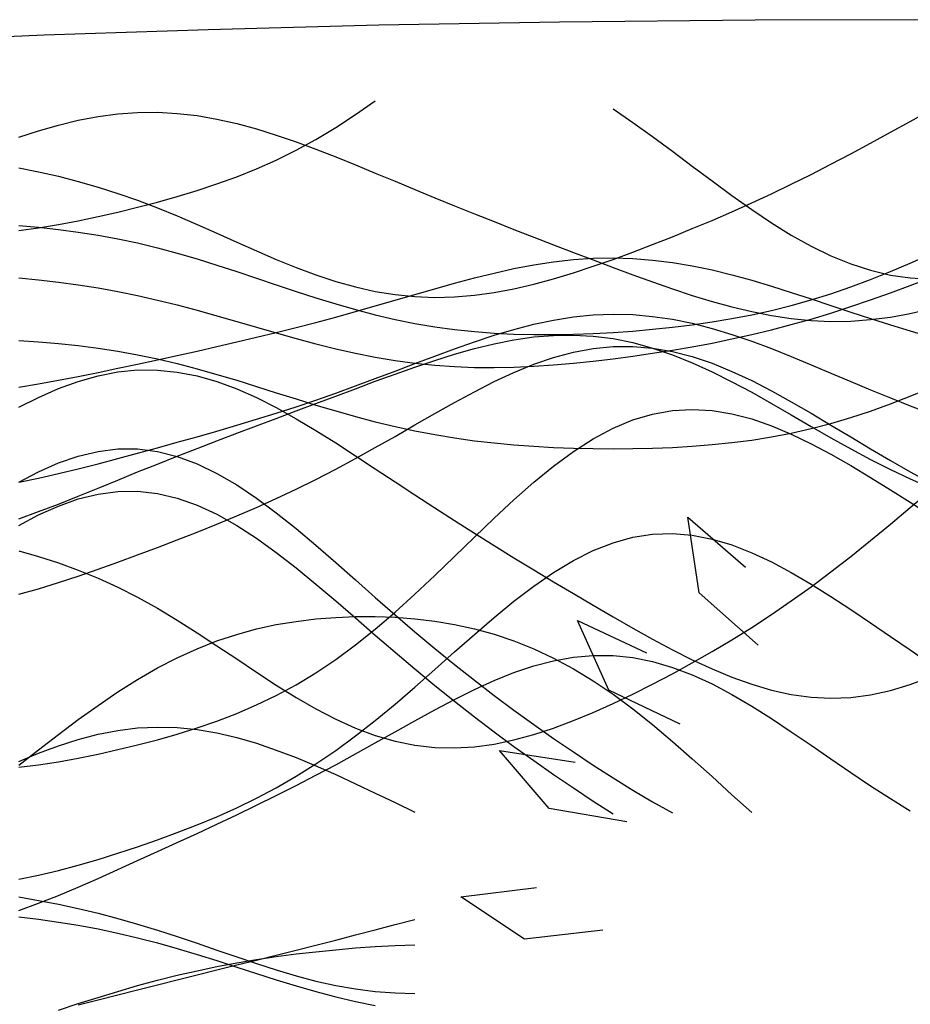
# Model space of a CAD drawing. Extents: x -15.9 to 15.9, y -4.2 to 4.2.
# Tile 7 of 13: x -3.7 to -0.3, y 0.5 to 4.2. Entities that reach past the tile are written whole.
import ezdxf

# ---------------------------------------------------------------- set-up
doc = ezdxf.new("R2010")
doc.units = 0

msp = doc.modelspace()

# ---------------------------------------------------------------- linework, layer by layer
at = {"layer": 'CNC'}
for points in [[(0, 4.2), (-0.92078, 4.19765), (-1.65885, 4.19059), (-2.33943, 4.17883), (-2.98389, 4.16238), (-3.60147, 4.14126), (-4.19718, 4.11549), (-4.77402, 4.08508), (-5.33394, 4.05008), (-5.87822, 4.01051), (-6.40774, 3.9664), (-6.92309, 3.9178), (-7.42467, 3.86475), (-7.91273, 3.8073), (-8.38742, 3.7455)], [(-3.69773, 3.40592), (-3.62303, 3.41597), (-3.54833, 3.42825), (-3.47363, 3.44239), (-3.39893, 3.45808), (-3.32422, 3.47509), (-3.24952, 3.49334), (-3.17482, 3.51286), (-3.10012, 3.53379), (-3.02542, 3.55639), (-2.95072, 3.58102), (-2.87601, 3.60808), (-2.80131, 3.63799), (-2.72661, 3.67118), (-2.65191, 3.708), (-2.57721, 3.74871), (-2.50251, 3.79345), (-2.4278, 3.8422), (-2.3531, 3.89475)], [(-1.45668, 3.86378), (-1.38198, 3.81265), (-1.30728, 3.7593), (-1.23258, 3.70435), (-1.15788, 3.64854), (-1.08317, 3.59274), (-1.00847, 3.53786), (-0.93377, 3.48487), (-0.85907, 3.43472), (-0.78437, 3.38835), (-0.70967, 3.34658), (-0.63496, 3.31015), (-0.56026, 3.27963), (-0.48556, 3.25542), (-0.41086, 3.23773), (-0.33616, 3.22658), (-0.26146, 3.22179)], [(-3.69773, 3.64201), (-3.62303, 3.62668), (-3.54833, 3.60967), (-3.47363, 3.59062), (-3.39893, 3.56928), (-3.32422, 3.54551), (-3.24952, 3.51932), (-3.17482, 3.49084), (-3.10012, 3.46036), (-3.02542, 3.42831), (-2.95072, 3.39522), (-2.87601, 3.36173), (-2.80131, 3.32855), (-2.72661, 3.29643), (-2.65191, 3.26611), (-2.57721, 3.23831), (-2.50251, 3.21367), (-2.4278, 3.19277), (-2.3531, 3.17605), (-2.2784, 3.16382), (-2.2037, 3.15629), (-2.129, 3.15347), (-2.0543, 3.15529), (-1.97959, 3.16153), (-1.90489, 3.17188), (-1.83019, 3.18594), (-1.75549, 3.2033), (-1.68079, 3.22348), (-1.60609, 3.24604), (-1.53138, 3.27056), (-1.45668, 3.29667), (-1.38198, 3.32408), (-1.30728, 3.35259), (-1.23258, 3.38204), (-1.15788, 3.4124), (-1.08317, 3.44367), (-1.00847, 3.47593), (-0.93377, 3.50926), (-0.85907, 3.54376), (-0.78437, 3.57952), (-0.70967, 3.61658), (-0.63496, 3.65489), (-0.56026, 3.69434), (-0.48556, 3.73472), (-0.41086, 3.77569), (-0.33616, 3.81682), (-0.26146, 3.85758)], [(-3.69773, 3.75678), (-3.62303, 3.78116), (-3.54833, 3.80268), (-3.47363, 3.82077), (-3.39893, 3.83495), (-3.32422, 3.84485), (-3.24952, 3.8502), (-3.17482, 3.85089), (-3.10012, 3.8469), (-3.02542, 3.83838), (-2.95072, 3.82557), (-2.87601, 3.80883), (-2.80131, 3.78858), (-2.72661, 3.76532), (-2.65191, 3.73956), (-2.57721, 3.71184), (-2.50251, 3.68266), (-2.4278, 3.6525), (-2.3531, 3.62176), (-2.2784, 3.59079), (-2.2037, 3.55985), (-2.129, 3.52911), (-2.0543, 3.49869), (-1.97959, 3.46864), (-1.90489, 3.43893), (-1.83019, 3.40954), (-1.75549, 3.38042), (-1.68079, 3.35151), (-1.60609, 3.3228), (-1.53138, 3.29432), (-1.45668, 3.26616), (-1.38198, 3.23847), (-1.30728, 3.21149), (-1.23258, 3.18552), (-1.15788, 3.16092), (-1.08317, 3.1381), (-1.00847, 3.11751), (-0.93377, 3.09961), (-0.85907, 3.08484), (-0.78437, 3.07361), (-0.70967, 3.06627), (-0.63496, 3.06308), (-0.56026, 3.0642), (-0.48556, 3.06967), (-0.41086, 3.07943), (-0.33616, 3.09326), (-0.26146, 3.11084)], [(-3.69773, 3.42424), (-3.62303, 3.41755), (-3.54833, 3.40948), (-3.47363, 3.39973), (-3.39893, 3.38806), (-3.32422, 3.3743), (-3.24952, 3.3584), (-3.17482, 3.34038), (-3.10012, 3.32036), (-3.02542, 3.29857), (-2.95072, 3.27532), (-2.87601, 3.25098), (-2.80131, 3.22597), (-2.72661, 3.20078), (-2.65191, 3.17587), (-2.57721, 3.15171), (-2.50251, 3.12873), (-2.4278, 3.10732), (-2.3531, 3.0878), (-2.2784, 3.07042), (-2.2037, 3.05534), (-2.129, 3.04264), (-2.0543, 3.03234), (-1.97959, 3.02437), (-1.90489, 3.01862), (-1.83019, 3.01493), (-1.75549, 3.01311), (-1.68079, 3.01299), (-1.60609, 3.0144), (-1.53138, 3.01718), (-1.45668, 3.02125), (-1.38198, 3.02654), (-1.30728, 3.03307), (-1.23258, 3.04089), (-1.15788, 3.05011), (-1.08317, 3.06087), (-1.00847, 3.07336), (-0.93377, 3.08775), (-0.85907, 3.10422), (-0.78437, 3.12293), (-0.70967, 3.14397), (-0.63496, 3.16738), (-0.56026, 3.19312), (-0.48556, 3.22108), (-0.41086, 3.25103), (-0.33616, 3.28266), (-0.26146, 3.31557)], [(-3.69773, 2.81445), (-3.62303, 2.82712), (-3.54833, 2.84087), (-3.47363, 2.85545), (-3.39893, 2.87065), (-3.32422, 2.88629), (-3.24952, 2.90223), (-3.17482, 2.91838), (-3.10012, 2.93473), (-3.02542, 2.95128), (-2.95072, 2.9681), (-2.87601, 2.98525), (-2.80131, 3.00285), (-2.72661, 3.021), (-2.65191, 3.03977), (-2.57721, 3.05922), (-2.50251, 3.07935), (-2.4278, 3.10011), (-2.3531, 3.12139), (-2.2784, 3.143), (-2.2037, 3.16469), (-2.129, 3.18614), (-2.0543, 3.20699), (-1.97959, 3.22682), (-1.90489, 3.24519), (-1.83019, 3.26166), (-1.75549, 3.2758), (-1.68079, 3.28723), (-1.60609, 3.29558), (-1.53138, 3.30061), (-1.45668, 3.3021), (-1.38198, 3.29998), (-1.30728, 3.29424), (-1.23258, 3.28499), (-1.15788, 3.27243), (-1.08317, 3.25685), (-1.00847, 3.2386), (-0.93377, 3.2181), (-0.85907, 3.19581), (-0.78437, 3.17221), (-0.70967, 3.14775), (-0.63496, 3.12289), (-0.56026, 3.09804), (-0.48556, 3.07356), (-0.41086, 3.04974), (-0.33616, 3.02679), (-0.26146, 3.00487)], [(-3.69773, 3.22691), (-3.62303, 3.21938), (-3.54833, 3.21068), (-3.47363, 3.20057), (-3.39893, 3.18887), (-3.32422, 3.17545), (-3.24952, 3.16029), (-3.17482, 3.14342), (-3.10012, 3.12499), (-3.02542, 3.10522), (-2.95072, 3.08441), (-2.87601, 3.06292), (-2.80131, 3.04115), (-2.72661, 3.01952), (-2.65191, 2.99849), (-2.57721, 2.97848), (-2.50251, 2.95987), (-2.4278, 2.94303), (-2.3531, 2.92822), (-2.2784, 2.91568), (-2.2037, 2.90553), (-2.129, 2.89785), (-2.0543, 2.89261), (-1.97959, 2.88974), (-1.90489, 2.8891), (-1.83019, 2.89053), (-1.75549, 2.89383), (-1.68079, 2.8988), (-1.60609, 2.90522), (-1.53138, 2.91294), (-1.45668, 2.9218), (-1.38198, 2.93171), (-1.30728, 2.94261), (-1.23258, 2.9545), (-1.15788, 2.96742), (-1.08317, 2.98144), (-1.00847, 2.99666), (-0.93377, 3.0132), (-0.85907, 3.03116), (-0.78437, 3.05063), (-0.70967, 3.07167), (-0.63496, 3.09428), (-0.56026, 3.1184), (-0.48556, 3.14389), (-0.41086, 3.17056), (-0.33616, 3.19811), (-0.26146, 3.22621)], [(-3.69773, 2.45674), (-3.62303, 2.47242), (-3.54833, 2.4895), (-3.47363, 2.50767), (-3.39893, 2.52666), (-3.32422, 2.54624), (-3.24952, 2.56624), (-3.17482, 2.58657), (-3.10012, 2.60719), (-3.02542, 2.62814), (-2.95072, 2.64948), (-2.87601, 2.67134), (-2.80131, 2.69385), (-2.72661, 2.71714), (-2.65191, 2.74133), (-2.57721, 2.76647), (-2.50251, 2.79259), (-2.4278, 2.81961), (-2.3531, 2.84739), (-2.2784, 2.87569), (-2.2037, 2.90417), (-2.129, 2.93244), (-2.0543, 2.95999), (-1.97959, 2.98631), (-1.90489, 3.01082), (-1.83019, 3.03293), (-1.75549, 3.0521), (-1.68079, 3.06779), (-1.60609, 3.07957), (-1.53138, 3.08706), (-1.45668, 3.09001), (-1.38198, 3.0883), (-1.30728, 3.08191), (-1.23258, 3.07098), (-1.15788, 3.05574), (-1.08317, 3.03656), (-1.00847, 3.01389), (-0.93377, 2.98826), (-0.85907, 2.96025), (-0.78437, 2.93046), (-0.70967, 2.8995), (-0.63496, 2.86793), (-0.56026, 2.83628), (-0.48556, 2.80501), (-0.41086, 2.7745), (-0.33616, 2.74501), (-0.26146, 2.71676)], [(-3.69773, 2.31889), (-3.62303, 2.34601), (-3.54833, 2.37462), (-3.47363, 2.40425), (-3.39893, 2.43448), (-3.32422, 2.46492), (-3.24952, 2.49529), (-3.17482, 2.52537), (-3.10012, 2.55504), (-3.02542, 2.58425), (-2.95072, 2.61301), (-2.87601, 2.6414), (-2.80131, 2.66953), (-2.72661, 2.69751), (-2.65191, 2.72545), (-2.57721, 2.75339), (-2.50251, 2.78136), (-2.4278, 2.80928), (-2.3531, 2.83699), (-2.2784, 2.86424), (-2.2037, 2.89068), (-2.129, 2.91587), (-2.0543, 2.93932), (-1.97959, 2.96045), (-1.90489, 2.97868), (-1.83019, 2.99342), (-1.75549, 3.00411), (-1.68079, 3.01025), (-1.60609, 3.01143), (-1.53138, 3.00734), (-1.45668, 2.99781), (-1.38198, 2.98282), (-1.30728, 2.9625), (-1.23258, 2.93714), (-1.15788, 2.90716), (-1.08317, 2.87311), (-1.00847, 2.83566), (-0.93377, 2.79555), (-0.85907, 2.75356), (-0.78437, 2.71051), (-0.70967, 2.66719), (-0.63496, 2.62432), (-0.56026, 2.5826), (-0.48556, 2.54257), (-0.41086, 2.5047), (-0.33616, 2.46932), (-0.26146, 2.43663)], [(-3.69773, 2.99048), (-3.62303, 2.98574), (-3.54833, 2.97969), (-3.47363, 2.97202), (-3.39893, 2.9625), (-3.32422, 2.95097), (-3.24952, 2.93734), (-3.17482, 2.92161), (-3.10012, 2.90388), (-3.02542, 2.88434), (-2.95072, 2.86325), (-2.87601, 2.84094), (-2.80131, 2.8178), (-2.72661, 2.79424), (-2.65191, 2.77068), (-2.57721, 2.74755), (-2.50251, 2.72524), (-2.4278, 2.70409), (-2.3531, 2.6844), (-2.2784, 2.66639), (-2.2037, 2.65022), (-2.129, 2.63597), (-2.0543, 2.62366), (-1.97959, 2.61322), (-1.90489, 2.60459), (-1.83019, 2.59761), (-1.75549, 2.59216), (-1.68079, 2.58809), (-1.60609, 2.58527), (-1.53138, 2.58361), (-1.45668, 2.58304), (-1.38198, 2.58357), (-1.30728, 2.58524), (-1.23258, 2.58816), (-1.15788, 2.59246), (-1.08317, 2.59835), (-1.00847, 2.60603), (-0.93377, 2.61572), (-0.85907, 2.62764), (-0.78437, 2.64195), (-0.70967, 2.6588), (-0.63496, 2.67827), (-0.56026, 2.70034), (-0.48556, 2.72492), (-0.41086, 2.75183), (-0.33616, 2.7808), (-0.26146, 2.81146)], [(-3.69773, 2.0346), (-3.62303, 2.0555), (-3.54833, 2.07845), (-3.47363, 2.10302), (-3.39893, 2.12882), (-3.32422, 2.15557), (-3.24952, 2.18302), (-3.17482, 2.21108), (-3.10012, 2.2397), (-3.02542, 2.26895), (-2.95072, 2.29897), (-2.87601, 2.32994), (-2.80131, 2.36207), (-2.72661, 2.39558), (-2.65191, 2.43064), (-2.57721, 2.46736), (-2.50251, 2.50576), (-2.4278, 2.54575), (-2.3531, 2.58711), (-2.2784, 2.6295), (-2.2037, 2.67243), (-2.129, 2.71528), (-2.0543, 2.75735), (-1.97959, 2.79784), (-1.90489, 2.83589), (-1.83019, 2.87064), (-1.75549, 2.90125), (-1.68079, 2.92693), (-1.60609, 2.94701), (-1.53138, 2.96092), (-1.45668, 2.96826), (-1.38198, 2.9688), (-1.30728, 2.96252), (-1.23258, 2.94955), (-1.15788, 2.93023), (-1.08317, 2.90505), (-1.00847, 2.87464), (-0.93377, 2.83975), (-0.85907, 2.80119), (-0.78437, 2.75983), (-0.70967, 2.71652), (-0.63496, 2.67208), (-0.56026, 2.62725), (-0.48556, 2.58271), (-0.41086, 2.53897), (-0.33616, 2.49646), (-0.26146, 2.45546)], [(-3.69773, 2.73914), (-3.62303, 2.77659), (-3.54833, 2.80945), (-3.47363, 2.83686), (-3.39893, 2.85806), (-3.32422, 2.87248), (-3.24952, 2.87971), (-3.17482, 2.87957), (-3.10012, 2.87207), (-3.02542, 2.85743), (-2.95072, 2.83607), (-2.87601, 2.80853), (-2.80131, 2.77552), (-2.72661, 2.73782), (-2.65191, 2.69626), (-2.57721, 2.65168), (-2.50251, 2.6049), (-2.4278, 2.55666), (-2.3531, 2.50761), (-2.2784, 2.45831), (-2.2037, 2.40917), (-2.129, 2.36048), (-2.0543, 2.31241), (-1.97959, 2.26505), (-1.90489, 2.21837), (-1.83019, 2.17232), (-1.75549, 2.1268), (-1.68079, 2.08176), (-1.60609, 2.03715), (-1.53138, 1.99301), (-1.45668, 1.94949), (-1.38198, 1.90681), (-1.30728, 1.86532), (-1.23258, 1.8255), (-1.15788, 1.78789), (-1.08317, 1.75314), (-1.00847, 1.72194), (-0.93377, 1.69498), (-0.85907, 1.67297), (-0.78437, 1.65652), (-0.70967, 1.64618), (-0.63496, 1.64233), (-0.56026, 1.64522), (-0.48556, 1.65491), (-0.41086, 1.67128), (-0.33616, 1.69399), (-0.26146, 1.72253)], [(-3.69773, 1.38302), (-3.62303, 1.39197), (-3.54833, 1.4034), (-3.47363, 1.41687), (-3.39893, 1.43206), (-3.32422, 1.44873), (-3.24952, 1.46682), (-3.17482, 1.48637), (-3.10012, 1.5076), (-3.02542, 1.53084), (-2.95072, 1.5565), (-2.87601, 1.5851), (-2.80131, 1.61715), (-2.72661, 1.65316), (-2.65191, 1.69357), (-2.57721, 1.73871), (-2.50251, 1.78876), (-2.4278, 1.84372), (-2.3531, 1.90337), (-2.2784, 1.96728), (-2.2037, 2.0348), (-2.129, 2.10506), (-2.0543, 2.17701), (-1.97959, 2.24945), (-1.90489, 2.32107), (-1.83019, 2.39051), (-1.75549, 2.45639), (-1.68079, 2.5174), (-1.60609, 2.57235), (-1.53138, 2.62018), (-1.45668, 2.66004), (-1.38198, 2.69133), (-1.30728, 2.71365), (-1.23258, 2.72691), (-1.15788, 2.73122), (-1.08317, 2.72696), (-1.00847, 2.7147), (-0.93377, 2.69516), (-0.85907, 2.66918), (-0.78437, 2.6377), (-0.70967, 2.60163), (-0.63496, 2.5619), (-0.56026, 2.51935), (-0.48556, 2.4747), (-0.41086, 2.42857), (-0.33616, 2.38142), (-0.26146, 2.33354)], [(-3.69773, 2.45654), (-3.62303, 2.49606), (-3.54833, 2.52932), (-3.47363, 2.5553), (-3.39893, 2.57312), (-3.32422, 2.58215), (-3.24952, 2.58198), (-3.17482, 2.57245), (-3.10012, 2.55369), (-3.02542, 2.52606), (-2.95072, 2.49018), (-2.87601, 2.44683), (-2.80131, 2.39699), (-2.72661, 2.34173), (-2.65191, 2.28217), (-2.57721, 2.21946), (-2.50251, 2.15469), (-2.4278, 2.08886), (-2.3531, 2.02286), (-2.2784, 1.95743), (-2.2037, 1.89312), (-2.129, 1.83035), (-2.0543, 1.76934), (-1.97959, 1.71021), (-1.90489, 1.65293), (-1.83019, 1.59742), (-1.75549, 1.54355), (-1.68079, 1.49119), (-1.60609, 1.44025), (-1.53138, 1.39073), (-1.45668, 1.34274), (-1.38198, 1.29647), (-1.30728, 1.25231), (-1.23258, 1.21072)], [(-3.69773, 2.1977), (-3.62303, 2.1764), (-3.54833, 2.15253), (-3.47363, 2.12557), (-3.39893, 2.0951), (-3.32422, 2.0609), (-3.24952, 2.02296), (-3.17482, 1.98146), (-3.10012, 1.93678), (-3.02542, 1.88954), (-2.95072, 1.84048), (-2.87601, 1.79054), (-2.80131, 1.74071), (-2.72661, 1.69209), (-2.65191, 1.64574), (-2.57721, 1.60271), (-2.50251, 1.56395), (-2.4278, 1.5303), (-2.3531, 1.50241), (-2.2784, 1.48079), (-2.2037, 1.46571), (-2.129, 1.45726), (-2.0543, 1.45535), (-1.97959, 1.45971), (-1.90489, 1.46992), (-1.83019, 1.48547), (-1.75549, 1.50578), (-1.68079, 1.53022), (-1.60609, 1.5582), (-1.53138, 1.58916), (-1.45668, 1.62262), (-1.38198, 1.65822), (-1.30728, 1.69568), (-1.23258, 1.73486), (-1.15788, 1.77574), (-1.08317, 1.81837), (-1.00847, 1.86288), (-0.93377, 1.90945), (-0.85907, 1.95826), (-0.78437, 2.00943), (-0.70967, 2.06303), (-0.63496, 2.11903), (-0.56026, 2.17725), (-0.48556, 2.23738), (-0.41086, 2.29891), (-0.33616, 2.3612), (-0.26146, 2.42345)], [(-3.69773, 2.2936), (-3.62303, 2.33337), (-3.54833, 2.36702), (-3.47363, 2.39353), (-3.39893, 2.41204), (-3.32422, 2.42189), (-3.24952, 2.42268), (-3.17482, 2.41425), (-3.10012, 2.39671), (-3.02542, 2.37041), (-2.95072, 2.33594), (-2.87601, 2.29407), (-2.80131, 2.24576), (-2.72661, 2.19204), (-2.65191, 2.13403), (-2.57721, 2.07284), (-2.50251, 2.00953), (-2.4278, 1.94511), (-2.3531, 1.88042), (-2.2784, 1.81619), (-2.2037, 1.75298), (-2.129, 1.69118), (-2.0543, 1.63102), (-1.97959, 1.5726), (-1.90489, 1.51591), (-1.83019, 1.46087), (-1.75549, 1.40734), (-1.68079, 1.35521), (-1.60609, 1.30441), (-1.53138, 1.25492), (-1.45668, 1.20685)], [(-0.90968, 1.84268), (-1.13199, 2.04011), (-1.17413, 2.32493), (-0.95663, 2.13627)], [(-3.69773, 0.96037), (-3.62303, 0.97559), (-3.54833, 0.99342), (-3.47363, 1.0134), (-3.39893, 1.03513), (-3.32422, 1.05835), (-3.24952, 1.0829), (-3.17482, 1.10878), (-3.10012, 1.1361), (-3.02542, 1.16509), (-2.95072, 1.19609), (-2.87601, 1.22949), (-2.80131, 1.26573), (-2.72661, 1.3052), (-2.65191, 1.34825), (-2.57721, 1.39514), (-2.50251, 1.44598), (-2.4278, 1.50071), (-2.3531, 1.55908), (-2.2784, 1.62064), (-2.2037, 1.68473), (-2.129, 1.75051), (-2.0543, 1.81696), (-1.97959, 1.88294), (-1.90489, 1.9472), (-1.83019, 2.00847), (-1.75549, 2.06547), (-1.68079, 2.117), (-1.60609, 2.16196), (-1.53138, 2.19943), (-1.45668, 2.22866), (-1.38198, 2.24917), (-1.30728, 2.26068), (-1.23258, 2.26318), (-1.15788, 2.25693), (-1.08317, 2.24236), (-1.00847, 2.22015), (-0.93377, 2.19109), (-0.85907, 2.15611), (-0.78437, 2.1162), (-0.70967, 2.07235), (-0.63496, 2.02554), (-0.56026, 1.97666), (-0.48556, 1.92648), (-0.41086, 1.87567), (-0.33616, 1.82471), (-0.26146, 1.77395)], [(-3.69773, 1.39049), (-3.62303, 1.44829), (-3.54833, 1.50574), (-3.47363, 1.56185), (-3.39893, 1.61572), (-3.32422, 1.66657), (-3.24952, 1.71376), (-3.17482, 1.75679), (-3.10012, 1.79533), (-3.02542, 1.82924), (-2.95072, 1.85849), (-2.87601, 1.88319), (-2.80131, 1.90355), (-2.72661, 1.91986), (-2.65191, 1.93241), (-2.57721, 1.94151), (-2.50251, 1.94742), (-2.4278, 1.95034), (-2.3531, 1.95038), (-2.2784, 1.94754), (-2.2037, 1.94173), (-2.129, 1.93275), (-2.0543, 1.92033), (-1.97959, 1.90411), (-1.90489, 1.88373), (-1.83019, 1.85882), (-1.75549, 1.82903), (-1.68079, 1.79412), (-1.60609, 1.75393), (-1.53138, 1.70848), (-1.45668, 1.65792), (-1.38198, 1.60261), (-1.30728, 1.54306), (-1.23258, 1.48), (-1.15788, 1.4143), (-1.08317, 1.34697), (-1.00847, 1.27912), (-0.93377, 1.21194)], [(-1.20386, 1.54483), (-1.47207, 1.67314), (-1.59128, 1.93522), (-1.33011, 1.81402)], [(-3.69773, 0.842), (-3.62303, 0.86964), (-3.54833, 0.89941), (-3.47363, 0.9308), (-3.39893, 0.96335), (-3.32422, 0.99666), (-3.24952, 1.03045), (-3.17482, 1.06453), (-3.10012, 1.0988), (-3.02542, 1.13328), (-2.95072, 1.16806), (-2.87601, 1.20328), (-2.80131, 1.23913), (-2.72661, 1.27578), (-2.65191, 1.31341), (-2.57721, 1.35209), (-2.50251, 1.39184), (-2.4278, 1.43255), (-2.3531, 1.474), (-2.2784, 1.51581), (-2.2037, 1.55749), (-2.129, 1.59842), (-2.0543, 1.63787), (-1.97959, 1.67504), (-1.90489, 1.70908), (-1.83019, 1.73911), (-1.75549, 1.76432), (-1.68079, 1.78394), (-1.60609, 1.79732), (-1.53138, 1.80395), (-1.45668, 1.80347), (-1.38198, 1.79575), (-1.30728, 1.78083), (-1.23258, 1.75895), (-1.15788, 1.73055), (-1.08317, 1.69624), (-1.00847, 1.65676), (-0.93377, 1.61299), (-0.85907, 1.56587), (-0.78437, 1.51637), (-0.70967, 1.46545), (-0.63496, 1.41402), (-0.56026, 1.36293), (-0.48556, 1.3129), (-0.41086, 1.26451), (-0.33616, 1.21821)], [(-3.69773, 1.40368), (-3.62303, 1.43506), (-3.54833, 1.46316), (-3.47363, 1.4873), (-3.39893, 1.50687), (-3.32422, 1.52139), (-3.24952, 1.53053), (-3.17482, 1.53411), (-3.10012, 1.53211), (-3.02542, 1.52466), (-2.95072, 1.51202), (-2.87601, 1.49461), (-2.80131, 1.47289), (-2.72661, 1.44745), (-2.65191, 1.41887), (-2.57721, 1.38777), (-2.50251, 1.35474), (-2.4278, 1.32031), (-2.3531, 1.28497), (-2.2784, 1.2491), (-2.2037, 1.213)], [(-1.40427, 1.17729), (-1.69749, 1.22647), (-1.88449, 1.44541), (-1.59999, 1.4011)], [(-1.4953, 0.76868), (-1.7907, 0.73491), (-2.03091, 0.89364), (-1.74525, 0.92968)], [(-3.69773, 0.89424), (-3.62303, 0.88083), (-3.54833, 0.86619), (-3.47363, 0.85006), (-3.39893, 0.83226), (-3.32422, 0.81269), (-3.24952, 0.79137), (-3.17482, 0.76846), (-3.10012, 0.7442), (-3.02542, 0.71897), (-2.95072, 0.69322), (-2.87601, 0.66749), (-2.80131, 0.64237), (-2.72661, 0.61848), (-2.65191, 0.59642), (-2.57721, 0.57678), (-2.50251, 0.56009), (-2.4278, 0.54678), (-2.3531, 0.53721), (-2.2784, 0.53161), (-2.2037, 0.5301)], [(-3.69773, 0.81881), (-3.62303, 0.80955), (-3.54833, 0.79902), (-3.47363, 0.78695), (-3.39893, 0.77314), (-3.32422, 0.75747), (-3.24952, 0.73991), (-3.17482, 0.72053), (-3.10012, 0.6995), (-3.02542, 0.67709), (-2.95072, 0.65365), (-2.87601, 0.62959), (-2.80131, 0.60537), (-2.72661, 0.58151), (-2.65191, 0.55849), (-2.57721, 0.53682), (-2.50251, 0.51693), (-2.4278, 0.49922), (-2.3531, 0.48401)], [(-3.47363, 0.48757), (-3.39893, 0.50617), (-3.32422, 0.52503), (-3.24952, 0.54396), (-3.17482, 0.56284), (-3.10012, 0.58161), (-3.02542, 0.60024), (-2.95072, 0.61875), (-2.87601, 0.63722), (-2.80131, 0.6557), (-2.72661, 0.67429), (-2.65191, 0.69305), (-2.57721, 0.71203), (-2.50251, 0.73123), (-2.4278, 0.75059), (-2.3531, 0.77001), (-2.2784, 0.7893), (-2.2037, 0.80824)], [(-3.54833, 0.46736), (-3.47363, 0.49149), (-3.39893, 0.51507), (-3.32422, 0.53777), (-3.24952, 0.55934), (-3.17482, 0.57955), (-3.10012, 0.59828), (-3.02542, 0.61545), (-2.95072, 0.63103), (-2.87601, 0.64507), (-2.80131, 0.65762), (-2.72661, 0.66877), (-2.65191, 0.67864), (-2.57721, 0.6873), (-2.50251, 0.69484), (-2.4278, 0.70127), (-2.3531, 0.70661), (-2.2784, 0.71081), (-2.2037, 0.71376)]]:
    msp.add_lwpolyline(points, dxfattribs=at)

doc.saveas('drawing.dxf')
